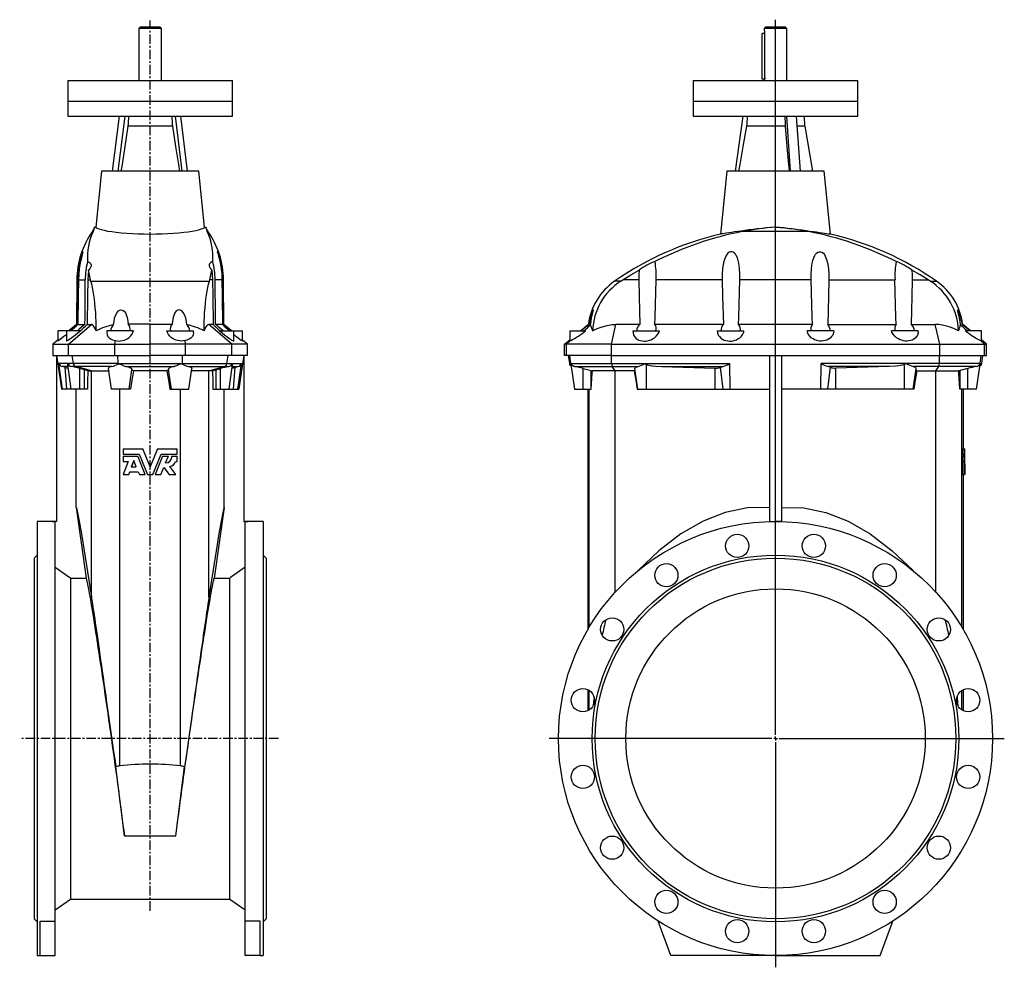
# Model space of a CAD drawing. Extents: x -245 to 1071, y -692 to 1615.
# Tile 2 of 2: x -245 to 1071, y 349 to 1615. Entities that reach past the tile are written whole.
import ezdxf

# ---------------------------------------------------------------- set-up
doc = ezdxf.new("R2010")
doc.units = 0
doc.linetypes.add('CENTERX2', pattern=[20.32, 12.7, -2.54, 2.54, -2.54])
doc.layers.get('0').update_dxf_attribs({"linetype": 'CONTINUOUS'})
doc.layers.add('FORMAT', color=7, linetype='CONTINUOUS')

# ---------------------------------------------------------------- blocks, each defined once
blk = doc.blocks.new('SW_CENTERMARKSYMBOL_0')
at = {"layer": 'FORMAT', "color": 0}
for p, q in [((0, 5), (0, 960.6)), ((-5, 0), (-302.6, 0)), ((0, 0), (-2.5, 0)), ((0, 0), (0, 2.5)), ((0, 0), (2.5, 0)), ((0, 0), (0, -2.5)), ((5, 0), (305.7, 0)), ((0, -5), (0, -305.7))]:
    blk.add_line(p, q, dxfattribs=at)

msp = doc.modelspace()

# ---------------------------------------------------------------- linework, layer by layer
at = {"color": 7, "linetype": 'CONTINUOUS'}
for p, q in [((-83.5, 1605.7), (-85.5, 1603.7)), ((-83.5, 1605.7), (-57.5, 1605.7)), ((-55.5, 1603.7), (-57.5, 1605.7)), ((752.2, 1605.7), (750.2, 1603.7)), ((752.2, 1605.7), (765.2, 1605.7)), ((765.2, 1605.7), (778.2, 1605.7)), ((780.2, 1603.7), (778.2, 1605.7)), ((-85.5, 1603.7), (-85.5, 1534.2)), ((-55.5, 1603.7), (-85.5, 1603.7)), ((-55.5, 1534.2), (-55.5, 1603.7)), ((747.2, 1535.7), (747.2, 1596.7)), ((750.7, 1596.7), (747.2, 1596.7)), ((750.2, 1603.7), (750.2, 1601.6)), ((765.2, 1603.7), (750.2, 1603.7)), ((750.7, 1596.7), (750.7, 1597.7)), ((750.7, 1537.7), (750.7, 1596.7)), ((780.2, 1603.7), (765.2, 1603.7)), ((780.2, 1534.2), (780.2, 1603.7)), ((-180.5, 1534.2), (-180.5, 1506.2)), ((-180.5, 1534.2), (39.5, 1534.2)), ((39.5, 1506.2), (39.5, 1534.2)), ((655.2, 1534.2), (655.2, 1506.2)), ((655.2, 1534.2), (765.2, 1534.2)), ((750.7, 1535.7), (747.2, 1535.7)), ((750.7, 1537.7), (750.7, 1535.7)), ((765.2, 1534.2), (875.2, 1534.2)), ((875.2, 1506.2), (875.2, 1534.2)), ((-180.5, 1506.2), (-180.5, 1486.2)), ((39.5, 1486.2), (39.5, 1506.2)), ((655.2, 1506.2), (655.2, 1486.2)), ((875.2, 1486.2), (875.2, 1506.2)), ((-180.5, 1486.2), (39.5, 1486.2)), ((-120.6, 1412.7), (-111.6, 1486.2)), ((-113.1, 1412.7), (-104.1, 1486.2)), ((-27.9, 1412.7), (-36.8, 1486.2)), ((-20.4, 1412.7), (-29.3, 1486.2)), ((655.2, 1486.2), (875.2, 1486.2)), ((711.7, 1412.7), (722, 1486.2)), ((785.4, 1412.7), (780.3, 1486.2)), ((798.4, 1412.7), (793.3, 1486.2)), ((804.5, 1473.2), (803.9, 1486.2)), ((815.2, 1412.7), (804.6, 1473)), ((-135.5, 1412.7), (-143.1, 1338.1)), ((-5.5, 1412.7), (-135.5, 1412.7)), ((2.1, 1338.1), (-5.5, 1412.7)), ((700.2, 1412.7), (691.7, 1328.8)), ((765.2, 1412.7), (700.2, 1412.7)), ((830.2, 1412.7), (765.2, 1412.7)), ((838.7, 1328.8), (830.2, 1412.7)), ((-143.1, 1338.1), (-144.5, 1338)), ((2.1, 1338.1), (3.5, 1338)), ((765.2, 1338.1), (765.2, 1338)), ((-168.6, 1267.6), (-169.1, 1208)), ((-149.6, 1265.8), (-150.1, 1267.6)), ((8.6, 1265.8), (9.1, 1267.6)), ((28.1, 1208), (27.6, 1267.6)), ((558.5, 1265.8), (561.3, 1267.6)), ((971.9, 1265.8), (969.1, 1267.6)), ((-194, 1199.7), (-194, 1185.8)), ((-182.5, 1199.7), (-194, 1199.7)), ((-182.5, 1199.7), (-182.5, 1185.9)), ((-163.1, 1199.7), (-182.5, 1199.7)), ((-169.1, 1208), (-179, 1199.7)), ((-168.1, 1208), (-169.1, 1208)), ((-167, 1208), (-157.6, 1208)), ((-154.5, 1208), (-148.8, 1208)), ((-128.5, 1199.7), (-128.5, 1197.3)), ((-92.7, 1199.7), (-128.5, 1199.7)), ((-48.2, 1199.7), (-12.5, 1199.7)), ((-12.5, 1197.3), (-12.5, 1199.7)), ((13.6, 1208), (7.8, 1208)), ((26, 1208), (16.6, 1208)), ((22.1, 1199.7), (41.5, 1199.7)), ((27.1, 1208), (28.1, 1208)), ((38.1, 1199.7), (28.1, 1208)), ((41.5, 1185.9), (41.5, 1199.7)), ((41.5, 1199.7), (53, 1199.7)), ((53, 1185.8), (53, 1199.7)), ((490.2, 1199.7), (490.2, 1186)), ((490.2, 1199.7), (511.2, 1199.7)), ((504.6, 1199.7), (515.2, 1208.5)), ((584, 1208), (551.7, 1208)), ((574.7, 1199.7), (574.7, 1198.5)), ((574.7, 1199.7), (610.2, 1199.7)), ((695.5, 1208), (604, 1208)), ((687.2, 1199.7), (723, 1199.7)), ((814.6, 1208), (715.8, 1208)), ((843.2, 1199.7), (807.3, 1199.7)), ((834.9, 1208), (926.4, 1208)), ((955.7, 1199.7), (920.1, 1199.7)), ((946.4, 1208), (978.7, 1208)), ((955.7, 1198.5), (955.7, 1199.7)), ((1025.7, 1199.7), (1015.2, 1208.5)), ((1040.2, 1199.7), (1019.2, 1199.7)), ((1040.2, 1186), (1040.2, 1199.7)), ((-194, 1187.1), (-200.5, 1181.7)), ((-117.9, 1181.7), (-117, 1186.5)), ((-23.1, 1181.7), (-23.9, 1186.5)), ((59.5, 1181.7), (53, 1187.1)), ((483.2, 1181.7), (490.2, 1187.5)), ((485.7, 1181.7), (491.4, 1186.5)), ((1044.6, 1181.7), (1039, 1186.5)), ((1047.2, 1181.7), (1040.2, 1187.5)), ((-200.5, 1181.7), (-200.5, 1166.7)), ((-200.5, 1181.7), (-179.6, 1181.7)), ((-179.6, 1181.7), (-117.9, 1181.7)), ((-117.9, 1181.7), (-70.5, 1181.7)), ((-117.9, 1166.7), (-117.9, 1181.7)), ((-23.1, 1181.7), (-70.5, 1181.7)), ((-23.1, 1166.7), (-23.1, 1181.7)), ((38.6, 1181.7), (-23.1, 1181.7)), ((59.5, 1181.7), (38.6, 1181.7)), ((59.5, 1166.7), (59.5, 1181.7)), ((483.2, 1166.7), (483.2, 1181.7)), ((485.7, 1181.7), (483.2, 1181.7)), ((485.7, 1166.7), (485.7, 1181.7)), ((545.8, 1181.7), (485.7, 1181.7)), ((545.8, 1181.7), (984.6, 1181.7)), ((984.6, 1181.7), (1044.6, 1181.7)), ((1044.6, 1166.7), (1044.6, 1181.7)), ((1044.6, 1181.7), (1047.2, 1181.7)), ((1047.2, 1166.7), (1047.2, 1181.7)), ((-200.5, 1166.7), (-179.6, 1166.7)), ((-195.5, 1166.7), (-195.5, 944.7)), ((-179.6, 1166.7), (-117.9, 1166.7)), ((-117.9, 1166.7), (-70.5, 1166.7)), ((-23.1, 1166.7), (-70.5, 1166.7)), ((38.6, 1166.7), (-23.1, 1166.7)), ((59.5, 1166.7), (38.6, 1166.7)), ((54.5, 1166.7), (54.5, 944.7)), ((485.7, 1166.7), (483.2, 1166.7)), ((545.8, 1166.7), (485.7, 1166.7)), ((488.2, 1166.7), (489.7, 1155.9)), ((545.8, 1166.7), (984.6, 1166.7)), ((757.2, 1166.7), (757.2, 944.7)), ((773.2, 1166.7), (773.2, 944.7)), ((984.6, 1166.7), (1044.6, 1166.7)), ((1040.7, 1155.9), (1042.2, 1166.7)), ((1044.6, 1166.7), (1047.2, 1166.7)), ((-176.1, 1121.7), (-180.7, 1154.6)), ((-158.4, 1147.4), (-164.5, 1149)), ((-153.6, 1146.2), (-149, 1146.2)), ((-149, 1146.2), (-125.9, 1146.2)), ((-122.2, 1121.7), (-126.1, 1149.3)), ((-125.8, 1146.6), (-125.9, 1146.2)), ((-98.7, 1121.7), (-95, 1148)), ((-48.3, 1146.2), (-92.7, 1146.2)), ((-42.2, 1121.7), (-46, 1148)), ((-18.7, 1121.7), (-14.9, 1149.3)), ((-15.2, 1146.6), (-15.1, 1146.2)), ((8, 1146.2), (-15.1, 1146.2)), ((12.6, 1146.2), (8, 1146.2)), ((17.5, 1147.4), (23.5, 1149)), ((35.1, 1121.7), (39.7, 1154.6)), ((491.7, 1155), (496.4, 1121.7)), ((508.2, 1149.3), (518.6, 1146.6)), ((518.6, 1146.6), (520.4, 1146.2)), ((550.8, 1146.2), (520.4, 1146.2)), ((576.3, 1146.2), (550.8, 1146.2)), ((581.1, 1121.7), (577.3, 1149)), ((613.3, 1151.8), (684.7, 1149.8)), ((917, 1151.8), (845.6, 1149.8)), ((949.2, 1121.7), (953.1, 1149)), ((954.1, 1146.2), (979.5, 1146.2)), ((979.5, 1146.2), (1009.9, 1146.2)), ((1011.8, 1146.6), (1009.9, 1146.2)), ((1022.2, 1149.3), (1011.8, 1146.6)), ((1033.9, 1121.7), (1038.6, 1155)), ((-187.6, 1121.7), (-189.1, 1121.7)), ((-182, 1121.7), (-187.6, 1121.7)), ((-176.1, 1121.7), (-182, 1121.7)), ((-164.5, 1121.7), (-176.1, 1121.7)), ((-169.5, 963.5), (-169.5, 1121.7)), ((-158.4, 1121.7), (-164.5, 1121.7)), ((-154.3, 1121.7), (-158.4, 1121.7)), ((-98.7, 1121.7), (-122.2, 1121.7)), ((-122.2, 1121.7), (-122.2, 1121.7)), ((-96.9, 1121.7), (-98.7, 1121.7)), ((-44.1, 1121.7), (-42.2, 1121.7)), ((-42.2, 1121.7), (-18.7, 1121.7)), ((-18.7, 1121.7), (-18.7, 1121.7)), ((13.3, 1121.7), (17.5, 1121.7)), ((17.5, 1121.7), (23.5, 1121.7)), ((23.5, 1121.7), (35.1, 1121.7)), ((28.5, 963.5), (28.5, 1121.7)), ((35.1, 1121.7), (41, 1121.7)), ((41, 1121.7), (46.6, 1121.7)), ((46.6, 1121.7), (48.2, 1121.7)), ((496.4, 1121.7), (508.2, 1121.7)), ((508.2, 1121.7), (518.6, 1121.7)), ((514.2, 1121.7), (514.2, 799.9)), ((518.6, 1121.7), (518.8, 1121.7)), ((580.4, 1121.7), (581.1, 1121.7)), ((581.1, 1121.7), (592.7, 1121.7)), ((592.7, 1121.7), (684.7, 1121.7)), ((684.7, 1121.7), (695.3, 1121.7)), ((695.3, 1121.7), (704.6, 1121.7)), ((704.6, 1121.7), (757.2, 1121.7)), ((825.8, 1121.7), (773.2, 1121.7)), ((835.1, 1121.7), (825.8, 1121.7)), ((845.6, 1121.7), (835.1, 1121.7)), ((937.7, 1121.7), (845.6, 1121.7)), ((949.2, 1121.7), (937.7, 1121.7)), ((949.9, 1121.7), (949.2, 1121.7)), ((1011.8, 1121.7), (1011.5, 1121.7)), ((1022.2, 1121.7), (1011.8, 1121.7)), ((1016.2, 1041.7), (1016.2, 1121.7)), ((1033.9, 1121.7), (1022.2, 1121.7)), ((-106.6, 1041.7), (-80.3, 1041.7)), ((-106.6, 1041.7), (-106.6, 1034.5)), ((-70.5, 1017.7), (-80.3, 1041.7)), ((-80.3, 1041.7), (-80.3, 1041.7)), ((-70.5, 1017.7), (-80.3, 1041.7)), ((-60.7, 1041.7), (-70.5, 1017.7)), ((-60.7, 1041.7), (-70.5, 1017.7)), ((-60.7, 1041.7), (-60.7, 1041.7)), ((-60.7, 1041.7), (-34.4, 1041.7)), ((-34.4, 1034.5), (-34.4, 1041.7)), ((1014.6, 1041.7), (1014.6, 1034.5)), ((1014.6, 1041.7), (1016.6, 1041.7)), ((1016.6, 1041.7), (1018.1, 1041.7)), ((1016.6, 1041.7), (1016.6, 1034.5)), ((1018.2, 1017.7), (1018.1, 1041.7)), ((-106.6, 1034.5), (-85.2, 1034.5)), ((-106.6, 1031.8), (-106.6, 1024.9)), ((-106.6, 1031.8), (-87.1, 1031.8)), ((-77.1, 1007.4), (-87.1, 1031.8)), ((-87, 1031.8), (-87.1, 1031.8)), ((-77, 1007.4), (-87, 1031.8)), ((-85.2, 1034.5), (-74.1, 1007.4)), ((-66.9, 1007.4), (-55.8, 1034.5)), ((-54, 1031.8), (-63.9, 1007.4)), ((-53.9, 1031.8), (-63.9, 1007.4)), ((-55.8, 1034.5), (-34.4, 1034.5)), ((-53.9, 1031.8), (-54, 1031.8)), ((-53.9, 1031.8), (-46.2, 1031.8)), ((-49.9, 1022.9), (-46.2, 1031.8)), ((-41.2, 1031.8), (-41.4, 1031.8)), ((-41.2, 1031.8), (-34.4, 1031.8)), ((-34.4, 1024.9), (-34.4, 1031.8)), ((1014.6, 1034.5), (1016.6, 1034.5)), ((1014.6, 1031.8), (1014.6, 1024.9)), ((1014.6, 1031.8), (1016.6, 1031.8)), ((1015.9, 1034.5), (1015.9, 1031.8)), ((1016.6, 1034.5), (1017.9, 1034.5)), ((1016.6, 1031.8), (1016.6, 1024.9)), ((1016.6, 1031.8), (1017.9, 1031.8)), ((1017.9, 1034.5), (1018.2, 1007.4)), ((1018.1, 1007.4), (1017.9, 1031.8)), ((-106.6, 1024.9), (-99.9, 1024.9)), ((-99.9, 1024.9), (-106.6, 1007.4)), ((-92.5, 1026.2), (-95.8, 1017.7)), ((-95.8, 1017.7), (-89, 1017.7)), ((-92.4, 1026.2), (-95.6, 1017.7)), ((-89, 1017.7), (-92.5, 1026.2)), ((-56.2, 1007.4), (-52.3, 1017)), ((-52.4, 1017), (-45.1, 1007.4)), ((-52.3, 1017), (-45, 1007.4)), ((-36.1, 1007.4), (-44.3, 1018.2)), ((-36.4, 1024.9), (-34.4, 1024.9)), ((1015.1, 1024.9), (1014.6, 1007.4)), ((1014.6, 1024.9), (1016.6, 1024.9)), ((1016.6, 1024.9), (1017.1, 1024.9)), ((1017.1, 1024.9), (1016.6, 1007.4)), ((1017.6, 1026.2), (1017.4, 1017.7)), ((1017.4, 1017.7), (1017.8, 1017.7)), ((1017.8, 1017.7), (1017.6, 1026.2)), ((1018.2, 1007.4), (1018.2, 1017.7)), ((-106.6, 1007.4), (-99, 1007.4)), ((-99, 1007.4), (-97.5, 1011.1)), ((-98.8, 1007.4), (-99, 1007.4)), ((-98.8, 1007.4), (-97.4, 1011.1)), ((-97.5, 1011.1), (-86.3, 1011.1)), ((-86.3, 1011.1), (-84.8, 1007.4)), ((-84.8, 1007.4), (-77.1, 1007.4)), ((-77, 1007.4), (-77.1, 1007.4)), ((-74.1, 1007.4), (-66.9, 1007.4)), ((-63.9, 1007.4), (-63.9, 1007.4)), ((-63.9, 1007.4), (-56.2, 1007.4)), ((-45, 1007.4), (-45.1, 1007.4)), ((-45, 1007.4), (-36.1, 1007.4)), ((1014.6, 1007.4), (1016.6, 1007.4)), ((1015.9, 1007.4), (1016.2, 1007.4)), ((1016.2, 799.9), (1016.2, 1007.4)), ((1016.6, 1007.4), (1017.2, 1007.4)), ((1017.2, 1007.4), (1017.3, 1011.1)), ((1017.3, 1011.1), (1017.9, 1011.1)), ((1017.4, 1007.4), (1017.9, 1007.4)), ((1017.9, 1011.1), (1017.9, 1007.4)), ((1018.2, 1007.4), (1018.2, 1007.4)), ((-169.5, 963.5), (-156.2, 869)), ((28.5, 963.5), (15.2, 869)), ((-201.5, 944.7), (-221.5, 944.7)), ((-221.5, 944.7), (-221.5, 364.7)), ((-201.5, 944.7), (-201.5, 944.5)), ((-195.5, 944.7), (-201.5, 944.7)), ((-201.5, 944.5), (-197.5, 944.5)), ((-197.5, 410.7), (-197.5, 944.5)), ((54.5, 944.7), (60.5, 944.7)), ((60.5, 944.5), (56.5, 944.5)), ((56.5, 410.7), (56.5, 944.5)), ((80.5, 944.7), (60.5, 944.7)), ((60.5, 944.7), (60.5, 944.5)), ((80.5, 944.7), (80.5, 364.7)), ((757.2, 944.7), (757.2, 944.5)), ((757.2, 944.7), (765.2, 944.7)), ((773.2, 944.7), (765.2, 944.7)), ((773.2, 944.7), (773.2, 944.5)), ((-221.5, 899.7), (-225.5, 895.7)), ((-225.5, 895.7), (-225.5, 413.7)), ((84.5, 895.7), (80.5, 899.7)), ((84.5, 895.7), (84.5, 413.7)), ((-176.8, 869), (-176.8, 440.2)), ((-176.8, 869), (-156.2, 869)), ((15.2, 869), (35.8, 869)), ((35.8, 440.2), (35.8, 869)), ((514.2, 720), (514.2, 691.8)), ((1016.2, 691.8), (1016.2, 720)), ((-104.9, 524.8), (-116.5, 617)), ((-36, 524.8), (-24.4, 617)), ((-104.9, 524.8), (-36, 524.8)), ((-197.5, 425.7), (-176.8, 440.2)), ((-176.8, 440.2), (35.8, 440.2)), ((35.8, 440.2), (56.5, 425.7)), ((-225.5, 413.7), (-221.5, 409.7)), ((-217.5, 410.7), (-197.5, 410.7)), ((-217.5, 364.7), (-217.5, 410.7)), ((-197.5, 364.7), (-197.5, 410.7)), ((76.5, 410.7), (56.5, 410.7)), ((56.5, 364.7), (56.5, 410.7)), ((76.5, 364.7), (76.5, 410.7)), ((80.5, 409.7), (84.5, 413.7)), ((625.2, 364.7), (608.4, 410.7)), ((905.2, 364.7), (921.9, 410.7)), ((-221.5, 364.7), (-217.5, 364.7)), ((-217.5, 364.7), (-197.5, 364.7)), ((76.5, 364.7), (56.5, 364.7)), ((76.5, 364.7), (80.5, 364.7)), ((765.2, 364.7), (625.2, 364.7)), ((765.2, 364.7), (905.2, 364.7))]:
    msp.add_line(p, q, dxfattribs=at)
at = {"color": 8, "linetype": 'CONTINUOUS'}
for p, q in [((-180.5, 1506.2), (39.5, 1506.2)), ((655.2, 1506.2), (875.2, 1506.2)), ((-40.8, 1473.2), (-100.2, 1473.2)), ((-40.8, 1473), (-100.2, 1473)), ((778, 1473), (726.5, 1473)), ((778, 1473.2), (726.6, 1473.2)), ((804.5, 1473.2), (794.2, 1473.2)), ((804.6, 1473), (794.2, 1473)), ((-146.8, 1332.2), (-147.7, 1332.2)), ((5.8, 1332.2), (6.7, 1332.2)), ((809.2, 1332.2), (721.2, 1332.2)), ((-167.6, 1267.6), (-168.6, 1267.6)), ((-166.4, 1267.6), (-157.3, 1267.6)), ((-153.8, 1267.6), (-150.1, 1267.6)), ((-149.6, 1265.8), (8.6, 1265.8)), ((12.8, 1267.6), (9.1, 1267.6)), ((25.4, 1267.6), (16.3, 1267.6)), ((26.6, 1267.6), (27.6, 1267.6)), ((558.5, 1265.8), (550.1, 1265.8)), ((582.5, 1267.6), (561.3, 1267.6)), ((694, 1267.6), (605.6, 1267.6)), ((813, 1267.6), (717.3, 1267.6)), ((836.4, 1267.6), (924.8, 1267.6)), ((947.9, 1267.6), (969.1, 1267.6)), ((971.9, 1265.8), (980.3, 1265.8)), ((-179.6, 1181.7), (-148.8, 1208)), ((-70.5, 1181.7), (-70.5, 1208.5)), ((38.6, 1181.7), (7.8, 1208)), ((545.8, 1181.7), (551.7, 1208)), ((984.6, 1181.7), (978.7, 1208)), ((-179.6, 1166.7), (-179.6, 1181.7)), ((-70.5, 1166.7), (-70.5, 1181.7)), ((38.6, 1166.7), (38.6, 1181.7)), ((545.8, 1166.7), (545.8, 1181.7)), ((984.6, 1166.7), (984.6, 1181.7)), ((-173.1, 1155.9), (-174.6, 1166.7)), ((-113.4, 1155.9), (-113.6, 1166.7)), ((-27.5, 1155.9), (-27.4, 1166.7)), ((32.1, 1155.9), (33.6, 1166.7)), ((491.8, 1155.9), (490.3, 1166.7)), ((546.2, 1155.9), (545.9, 1166.7)), ((984.2, 1155.9), (984.4, 1166.7)), ((1038.6, 1155.9), (1040.1, 1166.7)), ((-180.7, 1155.9), (-192.4, 1155.9)), ((-187.6, 1121.7), (-192.4, 1155.9)), ((-180.3, 1151.8), (-188.2, 1151.8)), ((-182, 1121.7), (-184.1, 1150.8)), ((-173.1, 1155.9), (-180.7, 1155.9)), ((-169.5, 1151.8), (-175.6, 1151.8)), ((-113.4, 1155.9), (-173.1, 1155.9)), ((-121.9, 1151.8), (-169.5, 1151.8)), ((-149, 1146.2), (-169.5, 1151.8)), ((-164.5, 1121.7), (-164.5, 1149)), ((-158.4, 1121.7), (-158.4, 1147.4)), ((-149, 844), (-149, 1146.2)), ((-113.4, 1155.9), (-27.5, 1155.9)), ((-102.2, 1151.8), (-38.8, 1151.8)), ((-27.5, 1155.9), (32.1, 1155.9)), ((-19.1, 1151.8), (28.5, 1151.8)), ((8, 1146.2), (28.5, 1151.8)), ((8, 844), (8, 1146.2)), ((17.5, 1121.7), (17.5, 1147.4)), ((23.5, 1121.7), (23.5, 1149)), ((28.5, 1151.8), (34.6, 1151.8)), ((32.1, 1155.9), (39.7, 1155.9)), ((39.3, 1151.8), (47.2, 1151.8)), ((39.7, 1155.9), (51.4, 1155.9)), ((41, 1121.7), (43.1, 1150.8)), ((46.6, 1121.7), (51.4, 1155.9)), ((491.8, 1155.9), (489.7, 1155.9)), ((491.8, 1155.9), (546.2, 1155.9)), ((496.9, 1151.8), (546.9, 1151.8)), ((508.2, 1121.7), (508.2, 1149.3)), ((518.6, 1121.7), (518.6, 1146.6)), ((546.2, 1155.9), (590.2, 1155.9)), ((546.9, 1151.8), (581.5, 1151.8)), ((550.8, 1146.2), (546.9, 1151.8)), ((550.8, 850), (550.8, 1146.2)), ((590.2, 1155.9), (704.3, 1155.9)), ((592.7, 1121.7), (592.7, 1154.6)), ((613.3, 1151.8), (695.1, 1151.8)), ((684.7, 1121.7), (684.7, 1149.8)), ((695.3, 1121.7), (691.8, 1150.8)), ((704.6, 1121.7), (704.3, 1155.9)), ((825.8, 1121.7), (826, 1155.9)), ((940.2, 1155.9), (826, 1155.9)), ((835.1, 1121.7), (838.6, 1150.8)), ((917, 1151.8), (835.3, 1151.8)), ((845.6, 1121.7), (845.6, 1149.8)), ((937.7, 1121.7), (937.7, 1154.6)), ((984.2, 1155.9), (940.2, 1155.9)), ((983.5, 1151.8), (948.9, 1151.8)), ((979.5, 1146.2), (983.5, 1151.8)), ((979.5, 850), (979.5, 1146.2)), ((1033.4, 1151.8), (983.5, 1151.8)), ((1038.6, 1155.9), (984.2, 1155.9)), ((1011.8, 1121.7), (1011.8, 1146.6)), ((1022.2, 1121.7), (1022.2, 1149.3)), ((1038.6, 1155.9), (1040.7, 1155.9)), ((-111, 618.1), (-111, 1121.7)), ((-30, 618.1), (-30, 1121.7)), ((516.2, 803.3), (516.2, 1121.7)), ((1014.2, 803.3), (1014.2, 1121.7)), ((516.2, 692.9), (516.2, 718.9)), ((1014.2, 692.9), (1014.2, 718.9))]:
    msp.add_line(p, q, dxfattribs=at)
at = {"color": 7, "linetype": 'CONTINUOUS'}
for points in [[(750.3, 1534.2), (750.4, 1534.7), (750.6, 1535.7)], [(-99.6, 1486.2), (-100, 1476.3), (-100.2, 1473.2)], [(-41.4, 1486.2), (-40.9, 1476.3), (-40.8, 1473.2)], [(727.2, 1486.2), (726.7, 1476.3), (726.6, 1473.2)], [(777.7, 1486.2), (777.9, 1476.3), (778, 1473.2)], [(-100.2, 1473), (-104.4, 1445.8), (-108.1, 1421.8), (-109.6, 1412.7)], [(-100.2, 1473.2), (-100.2, 1473.1), (-100.2, 1473)], [(-40.8, 1473.2), (-40.8, 1473.1), (-40.8, 1473)], [(-40.8, 1473), (-36.5, 1445.8), (-32.8, 1421.8), (-31.4, 1412.7)], [(726.5, 1473), (721.7, 1445.8), (717.4, 1421.8), (715.7, 1412.7)], [(726.6, 1473.2), (726.5, 1473.1), (726.5, 1473)], [(778, 1473.2), (778, 1473.1), (778, 1473)], [(778, 1473), (780.4, 1445.8), (782.6, 1421.8), (783.4, 1412.7)], [(-143.1, 1338.1), (-142.7, 1337.4), (-141.3, 1336.5), (-139.1, 1335.7), (-136, 1334.8), (-132.1, 1333.8), (-127.3, 1332.9), (-121.9, 1332.1), (-115.7, 1331.3), (-109, 1330.5), (-101.8, 1329.9), (-94.2, 1329.4), (-86.3, 1329.1), (-78.4, 1328.9), (-70.5, 1328.8), (-62.5, 1328.9), (-54.5, 1329.1), (-46.8, 1329.4), (-39.3, 1329.9), (-32.3, 1330.5), (-25.7, 1331.2), (-19.7, 1332), (-14.2, 1332.8), (-9.5, 1333.7), (-5.5, 1334.6), (-2.2, 1335.6), (0.1, 1336.4), (1.6, 1337.3), (2.1, 1338.1)], [(765.2, 1338.1), (759.1, 1337.6), (753, 1337), (746.9, 1336.3), (740.8, 1335.7), (735.2, 1335), (729.7, 1334.3), (724.3, 1333.6), (719.2, 1332.9), (714.6, 1332.3), (710.3, 1331.7), (706.3, 1331.1), (702.7, 1330.5), (699.7, 1330.1), (697.2, 1329.7), (695, 1329.3), (693.4, 1329.1), (692.1, 1328.9), (691.7, 1328.8)], [(765.2, 1338.1), (771.3, 1337.6), (777.4, 1337), (783.5, 1336.3), (789.5, 1335.7), (795.2, 1335), (800.7, 1334.3), (806.1, 1333.6), (811.1, 1332.9), (815.8, 1332.3), (820, 1331.7), (824, 1331.1), (827.6, 1330.5), (830.6, 1330.1), (833.2, 1329.7), (835.3, 1329.3), (837, 1329.1), (838.3, 1328.9), (838.7, 1328.8)], [(-167.6, 1267.6), (-167.3, 1275.2), (-166.4, 1282.6), (-165.1, 1290), (-164.3, 1293.6), (-163.3, 1297.1), (-162.3, 1300.3), (-161.7, 1301.9), (-161.2, 1303.3), (-160.6, 1304.6), (-160.3, 1305.2), (-160.2, 1305.2), (-160.3, 1304.6), (-160.8, 1303.1), (-161.3, 1301.4), (-161.8, 1299.4), (-162.9, 1295), (-164, 1290.3), (-165.2, 1282.9), (-166, 1275.3), (-166.4, 1267.6)], [(26.6, 1267.6), (26.3, 1275.2), (25.5, 1282.6), (24.1, 1290), (23.3, 1293.6), (22.3, 1297.1), (21.3, 1300.3), (20.7, 1301.9), (20.2, 1303.3), (19.6, 1304.6), (19.3, 1305.2), (19.2, 1305.2), (19.4, 1304.6), (19.8, 1303.1), (20.3, 1301.4), (20.8, 1299.4), (22, 1295), (23, 1290.3), (24.2, 1282.9), (25.1, 1275.3), (25.4, 1267.6)], [(717.3, 1267.6), (717.4, 1275.2), (717, 1282.6), (716, 1290), (715.3, 1293.6), (714.2, 1297.1), (712.7, 1300.3), (711.6, 1301.9), (710.4, 1303.3), (708.6, 1304.6), (706.8, 1305.2), (705, 1305.2), (703.4, 1304.6), (701.3, 1303.1), (699.9, 1301.4), (698.7, 1299.4), (696.8, 1295), (695.6, 1290.3), (694.4, 1282.9), (694, 1275.3), (694, 1267.6)], [(813, 1267.6), (813, 1275.2), (813.4, 1282.6), (814.3, 1290), (815.1, 1293.6), (816.2, 1297.1), (817.7, 1300.3), (818.7, 1301.9), (820, 1303.3), (821.8, 1304.6), (823.5, 1305.2), (825.4, 1305.2), (827, 1304.6), (829.1, 1303.1), (830.5, 1301.4), (831.7, 1299.4), (833.5, 1295), (834.8, 1290.3), (835.9, 1282.9), (836.4, 1275.3), (836.4, 1267.6)], [(-154.2, 1292.2), (-153, 1291.7), (-151.6, 1290.9), (-150.5, 1290), (-149.7, 1288.9), (-149.3, 1287.7), (-149.3, 1286.3), (-149.7, 1284.8), (-150.6, 1283.1), (-152.1, 1281.5), (-153, 1280.7)], [(13.2, 1292.2), (12, 1291.7), (10.6, 1290.9), (9.5, 1290), (8.7, 1288.9), (8.3, 1287.7), (8.3, 1286.3), (8.7, 1284.8), (9.7, 1283.1), (11.1, 1281.5), (12, 1280.7)], [(-153, 1280.7), (-153.5, 1274.2), (-153.8, 1267.6)], [(-150.1, 1267.6), (-151.7, 1274.3), (-153, 1280.7)], [(9.1, 1267.6), (10.8, 1274.3), (12, 1280.7)], [(12, 1280.7), (12.5, 1274.2), (12.8, 1267.6)], [(561.3, 1267.6), (572, 1274.3), (582.9, 1280.7)], [(582.9, 1280.7), (582.5, 1274.2), (582.5, 1267.6)], [(947.5, 1280.7), (947.8, 1274.2), (947.9, 1267.6)], [(969.1, 1267.6), (958.4, 1274.3), (947.5, 1280.7)], [(-168.1, 1208), (-168, 1217.8), (-167.6, 1267.6)], [(-166.4, 1267.6), (-166.6, 1245.3), (-167, 1208)], [(-157.6, 1208), (-157.5, 1217.8), (-157.3, 1267.6)], [(-153.8, 1267.6), (-154.1, 1245.3), (-154.5, 1208)], [(-142.5, 1199.7), (-142.6, 1205.9), (-142.7, 1212), (-143, 1218.2), (-143.3, 1224.2), (-143.8, 1230.2), (-144.3, 1236), (-145, 1241.7), (-145.8, 1247.1), (-146.6, 1252.3), (-147.5, 1257.2), (-148.6, 1261.7), (-149.6, 1265.8)], [(1.5, 1199.7), (1.6, 1205.9), (1.7, 1212), (2, 1218.2), (2.3, 1224.2), (2.8, 1230.2), (3.4, 1236), (4, 1241.7), (4.8, 1247.1), (5.6, 1252.3), (6.6, 1257.2), (7.6, 1261.7), (8.6, 1265.8)], [(12.8, 1267.6), (13.1, 1245.3), (13.6, 1208)], [(16.6, 1208), (16.6, 1217.8), (16.3, 1267.6)], [(25.4, 1267.6), (25.6, 1245.3), (26, 1208)], [(27.1, 1208), (27, 1217.8), (26.6, 1267.6)], [(582.5, 1267.6), (583.1, 1245.3), (584, 1208)], [(604, 1208), (604.2, 1217.8), (605.6, 1267.6)], [(694, 1267.6), (694.5, 1245.3), (695.5, 1208)], [(715.8, 1208), (716, 1217.8), (717.3, 1267.6)], [(814.6, 1208), (814.3, 1217.8), (813, 1267.6)], [(836.4, 1267.6), (835.8, 1245.3), (834.9, 1208)], [(926.4, 1208), (926.1, 1217.8), (924.8, 1267.6)], [(947.9, 1267.6), (947.3, 1245.3), (946.4, 1208)], [(-119.4, 1207.7), (-118.8, 1212), (-118, 1216.3), (-116.7, 1220.2), (-114.8, 1223.9), (-112.7, 1226.1), (-111.1, 1227.1), (-109.5, 1227.5), (-108, 1227.3), (-106.6, 1226.7), (-104.8, 1225.2), (-103.5, 1223.4), (-102.6, 1221.5), (-101.2, 1217.1), (-100.4, 1212.5), (-100, 1208.5)], [(-21.6, 1207.7), (-22.1, 1212), (-23, 1216.3), (-24.2, 1220.2), (-26.2, 1223.9), (-28.2, 1226.1), (-29.9, 1227.1), (-31.4, 1227.5), (-33, 1227.3), (-34.4, 1226.7), (-36.2, 1225.2), (-37.5, 1223.4), (-38.4, 1221.5), (-39.8, 1217.1), (-40.6, 1212.5), (-41, 1208.5)], [(518, 1207.7), (518.6, 1212), (519.3, 1216.3), (520.2, 1220.2), (521.1, 1223.9), (521.7, 1226.1), (521.9, 1227.1), (521.9, 1227.5), (521.7, 1227.3), (521.3, 1226.7), (520.6, 1225.2), (519.9, 1223.4), (519.2, 1221.5), (517.9, 1217.1), (516.9, 1212.5), (516.2, 1208.5)], [(1012.4, 1207.7), (1011.8, 1212), (1011, 1216.3), (1010.2, 1220.2), (1009.3, 1223.9), (1008.7, 1226.1), (1008.5, 1227.1), (1008.5, 1227.5), (1008.7, 1227.3), (1009, 1226.7), (1009.8, 1225.2), (1010.5, 1223.4), (1011.2, 1221.5), (1012.4, 1217.1), (1013.5, 1212.5), (1014.1, 1208.5)], [(-163.1, 1199.7), (-166.6, 1196.7), (-170.1, 1193.9), (-173, 1191.7), (-175.7, 1189.7), (-177.7, 1188.3), (-179.4, 1187.2), (-180.6, 1186.4), (-181.6, 1186), (-182.2, 1185.8), (-182.5, 1185.9), (-182.5, 1185.9)], [(-178.1, 1199.7), (-175.6, 1201.7), (-173.2, 1203.8), (-170.6, 1205.9), (-168.1, 1208)], [(-142.5, 1199.7), (-143.9, 1202.5), (-145.2, 1204.9), (-146.6, 1206.7), (-147.9, 1207.8), (-148.8, 1208)], [(-117, 1186.5), (-114.8, 1186.1), (-112.4, 1185.9), (-110, 1186), (-107.6, 1186.4), (-105.3, 1187), (-103.2, 1187.8), (-101, 1188.9), (-99.1, 1190.1), (-96.7, 1192.2), (-94.9, 1194.6), (-93.5, 1197.1), (-92.7, 1199.7)], [(-70.5, 1208.5), (-82.4, 1208.5), (-94.2, 1208.5), (-100, 1208.5)], [(-70.5, 1208.5), (-58.6, 1208.5), (-46.7, 1208.5), (-41, 1208.5)], [(-23.9, 1186.5), (-26.2, 1186.1), (-28.6, 1185.9), (-31, 1186), (-33.4, 1186.4), (-35.6, 1187), (-37.8, 1187.8), (-39.9, 1188.9), (-41.9, 1190.1), (-44.3, 1192.2), (-46.1, 1194.6), (-47.5, 1197.1), (-48.2, 1199.7)], [(1.5, 1199.7), (2.9, 1202.5), (4.2, 1204.9), (5.6, 1206.7), (6.9, 1207.8), (7.8, 1208)], [(22.1, 1199.7), (25.6, 1196.7), (29.1, 1193.9), (32, 1191.7), (34.7, 1189.7), (36.7, 1188.3), (38.4, 1187.2), (39.7, 1186.4), (40.6, 1186), (41.2, 1185.8), (41.5, 1185.9), (41.5, 1185.9)], [(37.1, 1199.7), (34.7, 1201.7), (32.2, 1203.8), (29.6, 1205.9), (27.1, 1208)], [(520.8, 1199.7), (527, 1202.5), (533.4, 1204.9), (540.1, 1206.7), (547, 1207.8), (551.7, 1208)], [(574.8, 1198.5), (574.8, 1196.7), (575.6, 1193.9), (576.8, 1191.7), (578.6, 1189.7), (580.4, 1188.3), (582.6, 1187.2), (584.7, 1186.4), (587, 1186), (589.5, 1185.8), (592, 1185.9), (594.3, 1186.2), (596.6, 1186.8), (598.8, 1187.6), (600.9, 1188.6), (603.6, 1190.3), (605.8, 1192.2), (608, 1194.9), (609.6, 1197.7), (610.2, 1199.7)], [(687.2, 1199.7), (687.6, 1196.7), (688.7, 1193.9), (690.3, 1191.7), (692.3, 1189.7), (694.3, 1188.3), (696.7, 1187.2), (698.9, 1186.5), (701.3, 1186), (703.8, 1185.8), (706.3, 1185.9), (708.6, 1186.2), (710.8, 1186.8), (713, 1187.6), (715, 1188.6), (717.4, 1190.3), (719.5, 1192.3), (721.4, 1194.9), (722.6, 1197.8), (723, 1199.7)], [(843.2, 1199.7), (842.8, 1196.7), (841.6, 1193.9), (840.1, 1191.7), (838, 1189.7), (836, 1188.3), (833.7, 1187.2), (831.5, 1186.5), (829.1, 1186), (826.6, 1185.8), (824.1, 1185.9), (821.7, 1186.2), (819.5, 1186.8), (817.4, 1187.6), (815.4, 1188.6), (812.9, 1190.3), (810.9, 1192.3), (809, 1194.9), (807.8, 1197.8), (807.3, 1199.7)], [(955.6, 1198.5), (955.6, 1196.7), (954.8, 1193.9), (953.5, 1191.7), (951.8, 1189.7), (949.9, 1188.3), (947.7, 1187.2), (945.6, 1186.4), (943.3, 1186), (940.9, 1185.8), (938.4, 1185.9), (936, 1186.2), (933.8, 1186.8), (931.5, 1187.6), (929.5, 1188.6), (926.8, 1190.3), (924.6, 1192.2), (922.3, 1194.9), (920.8, 1197.7), (920.1, 1199.7)], [(1009.5, 1199.7), (1003.4, 1202.5), (997, 1204.9), (990.2, 1206.7), (983.3, 1207.8), (978.7, 1208)], [(-182.5, 1194.6), (-183.3, 1193.9), (-186, 1191.7), (-188.6, 1189.7), (-190.3, 1188.3), (-191.9, 1187.2), (-192.9, 1186.5), (-193.6, 1186), (-193.9, 1185.8), (-193.9, 1185.8)], [(-128.4, 1197.3), (-128.5, 1196.8), (-128, 1194.1), (-127, 1192.1), (-125.4, 1190.2), (-123.6, 1188.9), (-121.5, 1187.7), (-119.4, 1187), (-117, 1186.5)], [(-12.5, 1197.3), (-12.5, 1196.8), (-13, 1194.1), (-14, 1192.1), (-15.6, 1190.2), (-17.4, 1188.9), (-19.5, 1187.7), (-21.6, 1187), (-23.9, 1186.5)], [(41.5, 1194.6), (42.3, 1193.9), (45.1, 1191.7), (47.6, 1189.7), (49.4, 1188.3), (50.9, 1187.2), (51.9, 1186.5), (52.6, 1186), (53, 1185.8), (53, 1185.8)], [(491.4, 1186.5), (490.7, 1186.1), (490.3, 1185.9), (490.2, 1186)], [(1039, 1186.5), (1039.7, 1186.1), (1040.1, 1185.9), (1040.2, 1186)], [(-195.5, 1166.7), (-194.3, 1158.4), (-189.1, 1121.7)], [(54.5, 1166.7), (53.3, 1158.4), (48.2, 1121.7)], [(-184.1, 1150.8), (-186.5, 1151.4), (-188.2, 1151.8)], [(-180.7, 1155.9), (-180.7, 1155.9), (-180.7, 1154.6)], [(-153.6, 1146.2), (-156.4, 1146.9), (-158.4, 1147.4)], [(-153.6, 1146.2), (-154.1, 1130.9), (-154.3, 1121.7)], [(-121.9, 1151.8), (-123.5, 1151.4), (-124.8, 1150.9), (-125.6, 1150.3), (-126.1, 1149.7), (-126.1, 1149.3)], [(-122.2, 1121.7), (-125.4, 1143), (-125.9, 1146.2)], [(-113.4, 1155.1), (-112.4, 1155.5), (-111.9, 1155.5), (-111.2, 1155.4), (-108.2, 1154), (-105.6, 1152.8), (-102.9, 1152), (-102.2, 1151.8)], [(-102.2, 1151.8), (-100.1, 1151.3), (-98.3, 1150.8), (-96.9, 1150.2), (-95.8, 1149.5), (-95.2, 1148.8), (-95, 1148)], [(-92.7, 1146.2), (-95.4, 1130.9), (-96.9, 1121.7)], [(-95, 1147.9), (-94.6, 1147.1), (-93.2, 1146.4), (-92.7, 1146.2)], [(-45.9, 1147.9), (-46.3, 1147.1), (-47.8, 1146.4), (-48.3, 1146.2)], [(-48.3, 1146.2), (-45.6, 1130.9), (-44.1, 1121.7)], [(-38.8, 1151.8), (-40.9, 1151.3), (-42.7, 1150.8), (-44.1, 1150.2), (-45.1, 1149.5), (-45.8, 1148.8), (-46, 1148)], [(-27.6, 1155.1), (-28.6, 1155.5), (-29.1, 1155.5), (-29.7, 1155.4), (-32.7, 1154), (-35.4, 1152.8), (-38.1, 1152), (-38.8, 1151.8)], [(-19.1, 1151.8), (-17.5, 1151.4), (-16.2, 1150.9), (-15.3, 1150.3), (-14.9, 1149.7), (-14.9, 1149.3)], [(-18.7, 1121.7), (-15.6, 1143), (-15.1, 1146.2)], [(12.6, 1146.2), (15.4, 1146.9), (17.5, 1147.4)], [(12.6, 1146.2), (13.1, 1130.9), (13.3, 1121.7)], [(39.7, 1155.9), (39.7, 1155.9), (39.7, 1154.6)], [(43.1, 1150.8), (45.5, 1151.4), (47.2, 1151.8)], [(492, 1155.1), (491.8, 1155.5), (491.7, 1155.5), (491.7, 1155.4), (491.8, 1155)], [(518.8, 1121.7), (520.2, 1143), (520.4, 1146.2)], [(576.3, 1146.2), (577.3, 1146.9), (577.5, 1147.4)], [(576.3, 1146.2), (578.9, 1130.9), (580.4, 1121.7)], [(577.3, 1149), (577.4, 1149.7), (578, 1150.4), (579, 1151), (580.5, 1151.5), (581.5, 1151.8)], [(590.2, 1155.9), (590.2, 1155.9), (592.7, 1154.6)], [(592.7, 1154.6), (594.3, 1154), (596, 1153.6), (600.2, 1152.8), (604.6, 1152.3), (613.3, 1151.8)], [(691.8, 1150.8), (693.4, 1151.4), (695.1, 1151.8)], [(838.6, 1150.8), (837, 1151.4), (835.3, 1151.8)], [(937.7, 1154.6), (936.1, 1154), (934.4, 1153.6), (930.1, 1152.8), (925.8, 1152.3), (917, 1151.8)], [(940.2, 1155.9), (940.1, 1155.9), (937.7, 1154.6)], [(953.1, 1149), (953, 1149.7), (952.4, 1150.4), (951.4, 1151), (949.9, 1151.5), (948.9, 1151.8)], [(954.1, 1146.2), (951.4, 1130.9), (949.9, 1121.7)], [(954.1, 1146.2), (953, 1146.9), (952.9, 1147.4)], [(1011.5, 1121.7), (1010.2, 1143), (1009.9, 1146.2)], [(1038.4, 1155.1), (1038.6, 1155.5), (1038.6, 1155.5), (1038.7, 1155.4), (1038.6, 1155)], [(-169.5, 963.5), (-168.9, 963), (-167.5, 956.9), (-165.3, 945.3), (-162.4, 928.2), (-158.7, 905.6), (-154.3, 877.5), (-149, 844)], [(28.5, 963.5), (27.9, 963), (26.5, 956.9), (24.4, 945.3), (21.4, 928.2), (17.7, 905.6), (13.3, 877.5), (8, 844)], [(757.2, 963.5), (727.5, 963), (697.9, 956.9), (668.3, 945.3), (638.8, 928.2), (609.4, 905.6), (581.5, 879)], [(773.2, 963.5), (802.8, 963), (832.5, 956.9), (862.1, 945.3), (891.6, 928.2), (921, 905.6), (948.9, 879)], [(-197.5, 883.5), (-177.8, 869.7), (-176.8, 869)], [(56.5, 883.5), (36.8, 869.7), (35.8, 869)], [(-156.2, 869), (-156, 868.5), (-155.7, 867.7), (-155.4, 866.5), (-155, 864.9), (-154.6, 863), (-154.1, 860.8), (-153.6, 858.2), (-153.1, 855.3), (-152.5, 852.1), (-151.8, 848.6), (-151.2, 844.7), (-150.4, 840.5), (-149.7, 836.1), (-148.9, 831.3), (-148, 826.2), (-147.2, 820.9), (-146.3, 815.3), (-145.3, 809.4), (-144.4, 803.2), (-143.4, 796.9), (-142.3, 790.3), (-141.3, 783.4), (-140.2, 776.4), (-139.1, 769.2), (-138, 761.7), (-136.8, 754.1), (-135.7, 746.4), (-134.5, 738.4), (-133.3, 730.4), (-132.1, 722.2), (-130.9, 713.9), (-129.7, 705.6), (-128.5, 697.1), (-127.2, 688.6), (-126, 680), (-124.8, 671.3), (-123.5, 662.7), (-122.3, 654), (-121.1, 645.3), (-119.9, 636.7), (-118.7, 628.1), (-117.5, 619.5), (-116.4, 611), (-115.2, 602.5), (-114.1, 594.1), (-112.9, 585.9), (-111.9, 577.7), (-110.8, 569.7), (-109.7, 561.8), (-108.7, 554), (-107.7, 546.5), (-106.8, 539.1), (-105.8, 531.9), (-104.9, 524.8)], [(-36, 524.8), (-35.1, 531.9), (-34.2, 539.1), (-33.3, 546.5), (-32.3, 554), (-31.2, 561.8), (-30.2, 569.7), (-29.1, 577.7), (-28, 585.9), (-26.9, 594.1), (-25.8, 602.5), (-24.6, 611), (-23.5, 619.5), (-22.3, 628.1), (-21.1, 636.7), (-19.9, 645.3), (-18.7, 654), (-17.4, 662.7), (-16.2, 671.3), (-15, 680), (-13.7, 688.6), (-12.5, 697.1), (-11.3, 705.6), (-10.1, 713.9), (-8.9, 722.2), (-7.7, 730.4), (-6.5, 738.4), (-5.3, 746.4), (-4.2, 754.1), (-3, 761.7), (-1.9, 769.2), (-0.8, 776.4), (0.3, 783.4), (1.3, 790.3), (2.4, 796.9), (3.4, 803.2), (4.3, 809.4), (5.3, 815.3), (6.2, 820.9), (7.1, 826.2), (7.9, 831.3), (8.7, 836.1), (9.5, 840.5), (10.2, 844.7), (10.9, 848.6), (11.5, 852.1), (12.1, 855.3), (12.6, 858.2), (13.1, 860.8), (13.6, 863), (14, 864.9), (14.4, 866.5), (14.7, 867.7), (15, 868.5), (15.2, 869)], [(-149, 844), (-148.7, 842), (-148.4, 839.7), (-148, 837.1), (-147.5, 834.1), (-147.1, 830.8), (-146.5, 827.2), (-145.9, 823.2), (-145.3, 818.9), (-144.6, 814.3), (-143.9, 809.4), (-143.2, 804.1), (-142.4, 798.6), (-141.5, 792.8), (-140.6, 786.7), (-139.7, 780.3), (-138.8, 773.6), (-137.8, 766.7), (-136.8, 759.5), (-135.7, 752.1), (-134.6, 744.4), (-133.5, 736.5), (-132.3, 728.3), (-131.1, 720), (-129.9, 711.4), (-128.7, 702.7), (-127.4, 693.8), (-126.1, 684.7), (-124.8, 675.4), (-123.5, 666), (-122.1, 656.4), (-120.7, 646.7), (-119.3, 636.9), (-117.9, 627), (-116.5, 617)], [(8, 844), (7.7, 842), (7.4, 839.7), (7, 837.1), (6.6, 834.1), (6.1, 830.8), (5.5, 827.2), (5, 823.2), (4.3, 818.9), (3.7, 814.3), (2.9, 809.4), (2.2, 804.1), (1.4, 798.6), (0.5, 792.8), (-0.3, 786.7), (-1.2, 780.3), (-2.2, 773.6), (-3.2, 766.7), (-4.2, 759.5), (-5.3, 752.1), (-6.4, 744.4), (-7.5, 736.5), (-8.7, 728.3), (-9.9, 720), (-11.1, 711.4), (-12.3, 702.7), (-13.6, 693.8), (-14.9, 684.7), (-16.2, 675.4), (-17.5, 666), (-18.9, 656.4), (-20.2, 646.7), (-21.6, 636.9), (-23, 627), (-24.4, 617)], [(522.6, 710.2), (521.9, 702.7), (521.6, 699)], [(1007.8, 710.2), (1008.4, 702.7), (1008.7, 699)]]:
    msp.add_lwpolyline(points, dxfattribs=at)
for centre, radius in [((765.2, 654.7), 290), ((714, 912.1), 15.5), ((816.4, 912.1), 15.5), ((765.2, 654.7), 245), ((765.2, 654.7), 241), ((619.3, 872.9), 15.5), ((911, 872.9), 15.5), ((765.2, 654.7), 200), ((546.9, 800.5), 15.5), ((983.4, 800.5), 15.5), ((507.7, 705.9), 15.5), ((1022.6, 705.9), 15.5), ((507.7, 603.4), 15.5), ((1022.6, 603.4), 15.5), ((546.9, 508.8), 15.5), ((983.4, 508.8), 15.5), ((619.3, 436.4), 15.5), ((911, 436.4), 15.5), ((714, 397.2), 15.5), ((816.4, 397.2), 15.5)]:
    msp.add_circle(centre, radius, dxfattribs=at)
for centre, radius, start, end in [((735.1, 1597.6), 15.7, 0.331, 14.9644), ((806.5, 1473.3), 2, 183, 190), ((-55.6, 1266.7), 113, 144.5604, 179.5), ((-73.1, 1298), 81.3, 155.1016, 184.0945), ((-170.5, 1348.4), 28, 324.5604, 338.2131), ((-194.3, 1354.4), 52.5, 334.9331, 341.8027), ((29.5, 1348.4), 28, 201.7862, 215.4396), ((53.4, 1354.4), 52.5, 198.1973, 205.0669), ((-67.9, 1298), 81.3, 355.9055, 24.8984), ((-85.4, 1266.7), 113, 0.5, 35.4396), ((802.7, 902.3), 437.5, 100.7405, 116.9996), ((799.7, 909.8), 429.6, 94.6132, 100.5318), ((730.6, 909.8), 429.6, 79.4682, 85.3868), ((727.6, 902.3), 437.5, 63.0004, 79.2595), ((785.8, 926.7), 413, 103.1699, 124.7937), ((744.6, 926.7), 413, 55.2063, 76.8302), ((-59, 1267.5), 98.3, 165.4518, 179.8975), ((-82, 1267.5), 98.3, 0.1025, 14.5482), ((641.9, 1196.6), 102.8, 111.5597, 125.0251), ((494.6, 1273.3), 111.1, 357.0895, 9.7768), ((1035.8, 1273.3), 111.1, 170.2232, 182.9105), ((888.5, 1196.6), 102.8, 54.9749, 68.4403), ((597.5, 1197.7), 83, 124.7937, 172.4966), ((602.3, 1197.1), 81.5, 122.506, 178.1609), ((928.1, 1197.1), 81.5, 1.8391, 57.494), ((932.9, 1197.7), 83, 7.502, 55.2063), ((-469.3, 1551.6), 457.7, 309.7409, 311.3421), ((-23.5, 1033.2), 220.3, 127.4909, 130.913), ((-268.9, 1327.1), 165.1, 309.5036, 313.8438), ((-99.7, 1113.2), 96.5, 101.7315, 116.3214), ((-110.6, 1198.2), 12.9, 132.5749, 173.4603), ((-106.7, 1202.1), 9.28, 344.618, 43.4921), ((-34.3, 1202.1), 9.28, 136.5079, 195.382), ((-30.3, 1198.2), 12.9, 6.5397, 47.4251), ((-41.2, 1113.2), 96.5, 63.6786, 78.2685), ((127.9, 1327.1), 165.1, 226.1562, 230.4964), ((-117.4, 1033.2), 220.3, 49.087, 52.5091), ((328.3, 1551.6), 457.7, 228.6579, 230.2591), ((444.4, 1278.5), 103.4, 297.0711, 310.2705), ((782.7, 874.9), 426.9, 128.6188, 130.4838), ((454, 1268.3), 88.1, 308.8137, 316.5161), ((515.3, 1248.3), 39.8, 269.8192, 271.3424), ((400.3, 1161.2), 126.5, 17.6855, 21.5267), ((591.5, 1198.8), 11.9, 129.5051, 175.9819), ((596.9, 1202.6), 8.85, 340.4574, 37.2633), ((702.6, 1200.3), 10.4, 132.8464, 183.7989), ((708.9, 1201.6), 9.37, 347.8531, 42.6343), ((821.5, 1201.6), 9.37, 137.3657, 192.1469), ((827.8, 1200.3), 10.4, 356.2011, 47.1536), ((933.4, 1202.6), 8.85, 142.7367, 199.5426), ((938.8, 1198.8), 11.9, 4.0181, 50.4949), ((1130.1, 1161.2), 126.5, 158.4733, 162.3145), ((1076.3, 1268.3), 88.1, 223.4839, 231.1863), ((1015.1, 1248.3), 39.8, 268.6576, 270.1808), ((747.7, 874.9), 426.9, 49.5162, 51.3812), ((1086, 1278.5), 103.4, 229.7295, 242.9289), ((-186.9, 1157.3), 5.65, 193.9935, 256.7335), ((-168.6, 1207.1), 58.5, 254.6228, 258.7597), ((-174.1, 1158.8), 7.15, 203.5981, 258.0965), ((-241.6, 861.9), 297.4, 74.9628, 77.1693), ((-134.1, 1195.3), 45.2, 285.7097, 297.2422), ((-6.9, 1195.3), 45.2, 242.7578, 254.2903), ((100.7, 861.9), 297.4, 102.8307, 105.0372), ((33.1, 1158.8), 7.15, 281.9035, 336.4019), ((27.6, 1207.1), 58.5, 281.2403, 285.3772), ((45.9, 1157.3), 5.65, 283.2665, 346.0065), ((494.6, 1156.6), 5, 188, 239.7028), ((498.1, 1158.9), 7.16, 211.5217, 260.7211), ((451.7, 925.6), 230.7, 75.8191, 78.6836), ((563.1, 1202), 53.5, 290.0892, 300.4761), ((686, 1166.6), 16.9, 265.6815, 290.0236), ((679.7, 1198.6), 49.3, 288.2582, 300.025), ((850.7, 1198.6), 49.3, 239.975, 251.7418), ((844.4, 1166.6), 16.9, 249.9764, 274.3185), ((967.3, 1202), 53.5, 239.5239, 249.9108), ((1078.7, 925.6), 230.7, 101.3164, 104.1809), ((1032.3, 1158.9), 7.16, 279.2789, 328.4783), ((1035.7, 1156.6), 5, 300.2972, 352), ((-50.3, 1031.8), 8.9, 272.0956, 0.0614), ((-50.2, 1031.8), 8.92, 271.9509, 359.9295), ((-46.5, 1028.8), 10.8, 281.924, 339.0193), ((870, 727.1), 342.7, 165.4264, 168.9841), ((660.4, 727.1), 342.7, 11.0159, 14.5736), ((-70.5, 273.5), 347, 83.2911, 96.7089), ((-106.7, 581.6), 36.7, 96.7212, 105.4945), ((-34.2, 581.6), 36.7, 74.5055, 83.2788)]:
    msp.add_arc(centre, radius, start, end, dxfattribs=at)
at = {"color": 8, "linetype": 'CONTINUOUS'}
for centre, radius, start, end in [((-168.2, 1156.6), 4.97, 187.5552, 254.4097), ((-66.3, 1156.6), 47.1, 180.7815, 181.7683), ((-74.7, 1156.6), 47.1, 358.2317, 359.2185), ((27.2, 1156.6), 4.97, 285.5903, 352.4448), ((496.8, 1156.6), 5.02, 187.9634, 197.469), ((556.2, 1155.5), 10, 177.4471, 201.5569), ((974.1, 1155.5), 10, 338.4431, 2.5529), ((1033.6, 1156.6), 5.02, 342.531, 352.0366)]:
    msp.add_arc(centre, radius, start, end, dxfattribs=at)
at = {"layer": 'FORMAT', "linetype": 'CENTERX2'}
for p, q in [((-70.5, 424.6), (-70.5, 1614.2)), ((100.8, 654.7), (-244.8, 654.7))]:
    msp.add_line(p, q, dxfattribs=at)

# ---------------------------------------------------------------- block references
at = {"layer": 'FORMAT'}
msp.add_blockref('SW_CENTERMARKSYMBOL_0', (765.2, 654.7), dxfattribs=at)

doc.saveas('drawing.dxf')
